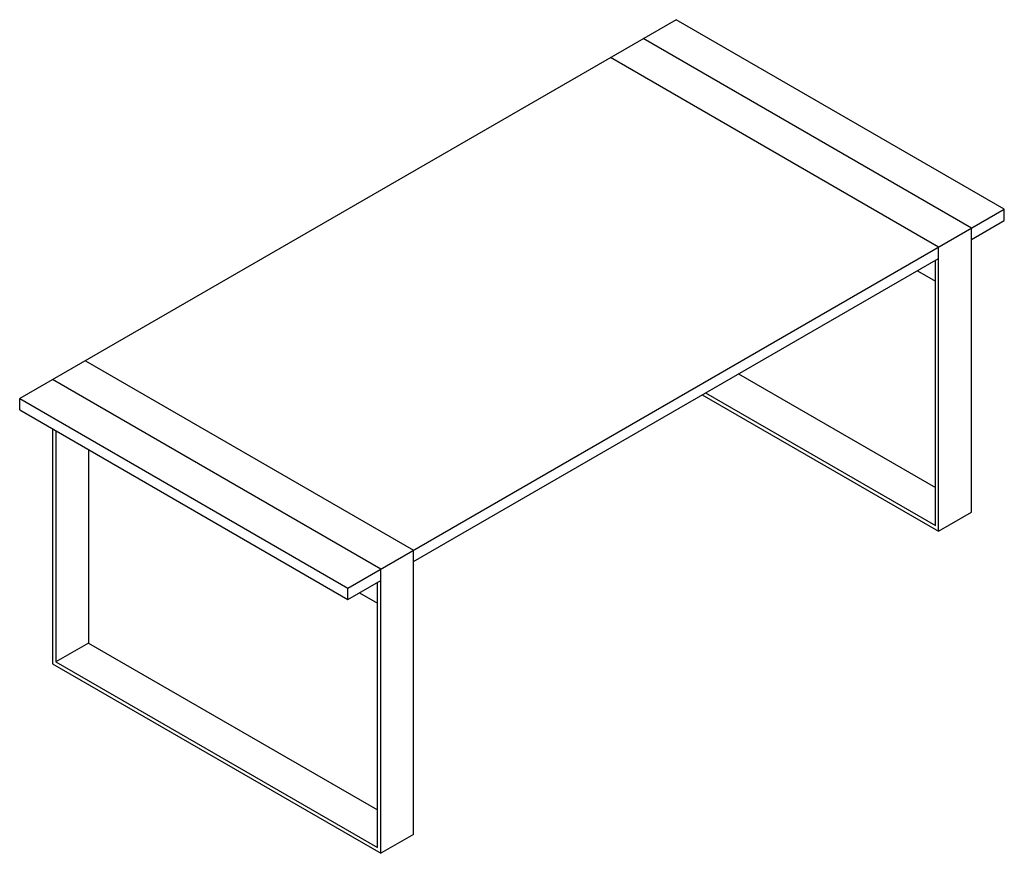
# Paper-space layout '_Isometric' of a CAD drawing. Header units: millimetres. Extents: x -1697 to 424, y -1245 to 551.
import ezdxf

# ---------------------------------------------------------------- set-up
doc = ezdxf.new("R2010")
doc.units = ezdxf.units.MM

psp = doc.layouts.new('_Isometric')

# ---------------------------------------------------------------- linework, layer by layer
at = {"color": 7, "linetype": 'Continuous', "lineweight": 25}
for p, q in [((-282.8, 551.1), (-1697.1, -265.3)), ((424.3, 142.9), (-282.8, 551.1)), ((353.6, 102.1), (-353.6, 510.3)), ((282.8, 61.3), (-424.3, 469.5)), ((-989.9, -673.5), (424.3, 142.9)), ((424.3, 118.4), (424.3, 142.9)), ((353.6, 77.6), (424.3, 118.4)), ((353.6, -510.3), (353.6, 102.1)), ((282.8, -551.1), (282.8, 61.3)), ((-848.5, -616.3), (282.8, 36.8)), ((275.8, -538.9), (275.8, 32.7)), ((236.9, 10.2), (275.8, -12.2)), ((-1555.6, -183.6), (-848.5, -591.8)), ((-919.2, -632.7), (-1626.3, -224.5)), ((-148.6, -212.3), (275.8, -457.2)), ((-219.3, -253.1), (275.8, -538.9)), ((-1697.1, -289.8), (-1697.1, -265.3)), ((-1697.1, -265.3), (-989.9, -673.5)), ((-226.4, -257.2), (282.8, -551.1)), ((-1697.1, -289.8), (-989.9, -698)), ((-1626.3, -330.6), (-1626.3, -836.9)), ((-1619.3, -334.7), (-1619.3, -832.8)), ((-1548.6, -375.5), (-1548.6, -792)), ((282.8, -551.1), (353.6, -510.3)), ((-848.5, -1204.3), (-848.5, -591.8)), ((-919.2, -1245.1), (-919.2, -632.7)), ((-989.9, -698), (-919.2, -657.2)), ((-989.9, -698), (-989.9, -673.5)), ((-926.3, -1232.8), (-926.3, -661.2)), ((-965.2, -683.7), (-926.3, -706.2)), ((-1548.6, -792), (-1619.3, -832.8)), ((-1548.6, -792), (-926.3, -1151.2)), ((-1626.3, -836.9), (-919.2, -1245.1)), ((-1619.3, -832.8), (-926.3, -1232.8)), ((-848.5, -1204.3), (-919.2, -1245.1))]:
    psp.add_line(p, q, dxfattribs=at)

doc.saveas('drawing.dxf')
